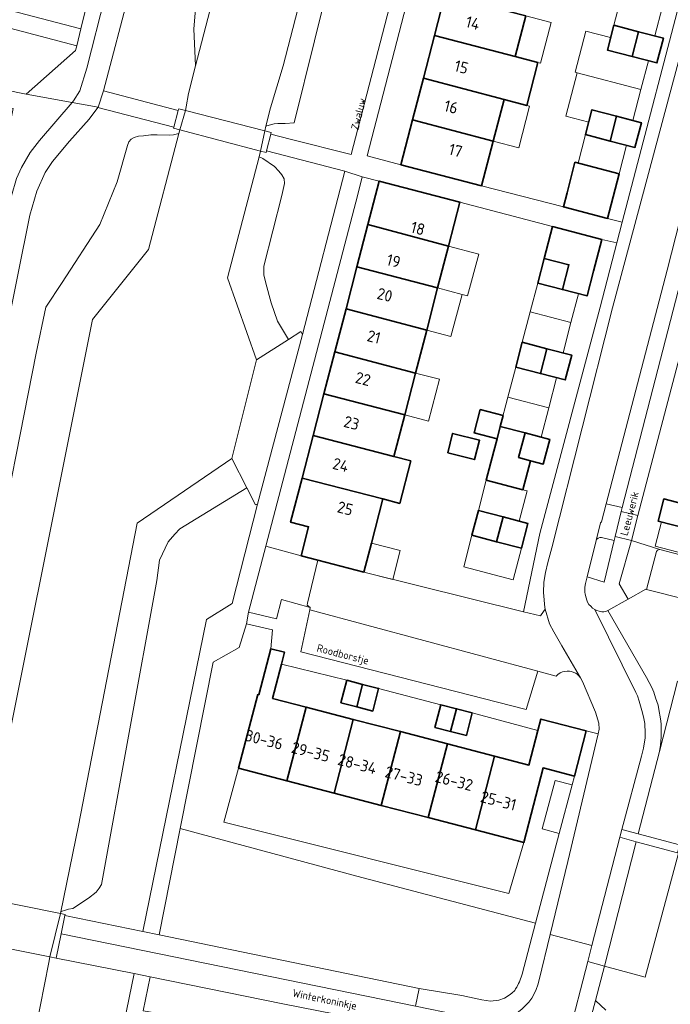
# Model space of a CAD drawing. Header units: metres. Extents: x 149984 to 156489, y 469398 to 478068.
# Tile 250 of 256: x 153328 to 153404, y 472280 to 472396. Entities that reach past the tile are written whole.
import ezdxf
from ezdxf.enums import TextEntityAlignment as Align

# ---------------------------------------------------------------- set-up
doc = ezdxf.new("R2010")
doc.units = ezdxf.units.M
doc.header["$LTSCALE"] = 0.75
for name, color, linetype, lineweight in [('B-WE-GR-BEPLANTING_CULTUUR_HEESTERS-GV', 252, 'Continuous', 18), ('B-WE-KW-KUNSTWERK_DEK-GV', 6, 'Continuous', 18), ('B-WE-OG-BEBOUWING-GV', 6, 'Continuous', 35), ('B-WE-OG-BEBOUWING-T18', 1, 'Continuous', 18), ('B-WE-OG-BEBOUWING_LUIFEL-GV', 6, 'Continuous', 18), ('B-WE-OG-TERREIN_BEGROEID-GV', 252, 'Continuous', 18), ('B-WE-OG-TERREIN_ERF-GV', 252, 'Continuous', 18), ('B-WE-OG-TERREIN_OEVER-GV', 252, 'Continuous', 18), ('B-WE-OG-TOPOGRAFIE-T18', 7, 'Continuous', 18), ('B-WE-OG-WATER_MEER-GV', 252, 'Continuous', 18), ('B-WE-VH-GESLOTENVERHARDING_ASFALT-GV', 252, 'Continuous', 18), ('B-WE-VH-ONVERHARD-GV', 252, 'Continuous', 18), ('B-WE-VH-OPENVERHARDING_BETONSTRAATSTEEN-GV', 252, 'Continuous', 18), ('B-WE-VH-OPENVERHARDING_TEGEL-GV', 252, 'Continuous', 18)]:
    doc.layers.add(name, color=color, linetype=linetype, lineweight=lineweight)
doc.styles.add('NLCS-ISO-M500-T18', font='NLCS-ISO.ttf', dxfattribs={"height": 0.9})
doc.styles.add('NLCS-ISO-M750-T18', font='NLCS-ISO.ttf', dxfattribs={"height": 1.35})

msp = doc.modelspace()

# ---------------------------------------------------------------- linework, layer by layer
at = {"layer": 'B-WE-GR-BEPLANTING_CULTUUR_HEESTERS-GV', "flags": 128}
for points in [[(153301.646, 472402.147), (153301.442, 472401.285), (153334.277, 472392.607), (153334.764, 472394.586)], [(153334.764, 472394.586), (153308.308, 472401.493), (153307.939, 472401.589), (153307.883, 472401.376), (153304.877, 472402.164), (153304.932, 472402.375), (153303.37, 472402.783), (153303.138, 472401.897), (153302.025, 472402.235)], [(153395.293, 472334.53), (153394.233, 472330.285), (153396.24, 472329.65), (153397.405, 472334.526), (153395.897, 472334.886)], [(153372.849, 472277.335), (153358.47, 472280.184), (153342.886, 472283.344), (153342.079, 472279.363), (153344.151, 472279.006)]]:
    msp.add_lwpolyline(points, dxfattribs=at)
at = {"layer": 'B-WE-GR-BEPLANTING_CULTUUR_HEESTERS-GV'}
msp.add_lwpolyline([(153395.897, 472334.886, 0.4104713), (153395.293, 472334.53)], format="xyb", dxfattribs=at)
at = {"layer": 'B-WE-GR-BEPLANTING_CULTUUR_HEESTERS-GV', "flags": 128}
for points in [[(153354.46, 472326.13), (153357.73, 472325.35), (153358.32, 472327.6), (153361.71, 472326.68), (153361.33, 472326.96), (153361.37, 472327.18), (153362.59, 472332.244), (153360.621, 472332.755), (153356.485, 472333.858)], [(153401.119, 472328.82), (153401.175, 472328.806), (153402.37, 472333.24), (153402.49, 472333.4), (153402.76, 472333.49), (153399.425, 472334.557), (153398, 472329.45), (153399.041, 472327.655)]]:
    msp.add_lwpolyline(points, close=True, dxfattribs=at)
at = {"layer": 'B-WE-KW-KUNSTWERK_DEK-GV', "flags": 128}
for points in [[(153346.393, 472382.722), (153355.86, 472380.236), (153356.53, 472380.06), (153356.584, 472380.278), (153357.058, 472382.208), (153357.11, 472382.42), (153356.37, 472382.609), (153347.043, 472384.99), (153346.26, 472385.19), (153346.204, 472384.984), (153345.672, 472383.039), (153345.64, 472382.92)], [(153320.872, 472287.892), (153320.84, 472287.74), (153321.54, 472287.6), (153331.138, 472285.677), (153331.87, 472285.53), (153332.455, 472288.377), (153332.9, 472290.543), (153332.92, 472290.64), (153332.363, 472290.752), (153322.645, 472292.706), (153321.93, 472292.85), (153321.909, 472292.751), (153321.455, 472290.623)]]:
    msp.add_lwpolyline(points, close=True, dxfattribs=at)
at = {"layer": 'B-WE-OG-BEBOUWING-GV', "flags": 128}
for points in [[(153387.015, 472396.121), (153377.526, 472398.573), (153376.288, 472393.806), (153385.769, 472391.326)], [(153399.51, 472391.339), (153400.265, 472394.245), (153397.359, 472395), (153396.605, 472392.093)], [(153400.265, 472394.245), (153399.51, 472391.339), (153402.417, 472390.584), (153403.172, 472393.49)], [(153388.445, 472390.626), (153385.769, 472391.326), (153376.288, 472393.806), (153374.991, 472388.813), (153384.46, 472386.283), (153387.126, 472385.586)], [(153383.196, 472381.413), (153384.46, 472386.283), (153374.991, 472388.813), (153373.718, 472383.909)], [(153396.937, 472381.419), (153397.69, 472384.325), (153394.784, 472385.08), (153394.029, 472382.174)], [(153383.196, 472381.413), (153373.718, 472383.909), (153372.349, 472378.637), (153381.836, 472376.176)], [(153396.937, 472381.419), (153399.842, 472380.665), (153400.596, 472383.571), (153397.69, 472384.325)], [(153396.61, 472372.339), (153397.037, 472373.983), (153397.972, 472377.583), (153392.794, 472378.927), (153391.859, 472375.327), (153391.432, 472373.683)], [(153368.47, 472371.609), (153377.94, 472369.088), (153379.279, 472374.245), (153369.794, 472376.708)], [(153377.94, 472369.088), (153368.47, 472371.609), (153367.185, 472366.663), (153376.668, 472364.19)], [(153395.948, 472369.862), (153390.145, 472371.376), (153389.173, 472367.65), (153392.074, 472366.893), (153391.317, 472363.991), (153394.219, 472363.234), (153394.976, 472366.136)], [(153392.074, 472366.893), (153389.173, 472367.65), (153388.416, 472364.748), (153391.317, 472363.991)], [(153375.377, 472359.22), (153376.668, 472364.19), (153367.185, 472366.663), (153365.904, 472361.728)], [(153364.589, 472356.664), (153374.072, 472354.194), (153375.377, 472359.22), (153365.904, 472361.728)], [(153389.505, 472357.047), (153386.604, 472357.804), (153385.845, 472354.893), (153388.745, 472354.136)], [(153389.505, 472357.047), (153388.745, 472354.136), (153391.647, 472353.379), (153392.407, 472356.29)], [(153374.072, 472354.194), (153364.589, 472356.664), (153363.313, 472351.753), (153372.798, 472349.288)], [(153372.798, 472349.288), (153363.313, 472351.753), (153362.041, 472346.854), (153371.526, 472344.392)], [(153384.358, 472349.204), (153381.676, 472349.902), (153380.964, 472347.168), (153383.647, 472346.47), (153384.025, 472347.921), (153384.359, 472349.203)], [(153387.569, 472343.897), (153386.169, 472344.262), (153386.926, 472347.164), (153384.025, 472347.921), (153383.647, 472346.47), (153383.268, 472345.019), (153382.379, 472341.61), (153386.68, 472340.488)], [(153371.526, 472344.392), (153362.041, 472346.854), (153360.746, 472341.866), (153370.233, 472339.411), (153372.219, 472338.896), (153373.512, 472343.877)], [(153377.854, 472344.837), (153381.009, 472344.039), (153381.582, 472346.302), (153378.426, 472347.1)], [(153386.169, 472344.262), (153387.569, 472343.897), (153389.071, 472343.505), (153389.828, 472346.406), (153386.926, 472347.164)], [(153370.233, 472339.411), (153360.746, 472341.866), (153359.403, 472336.695), (153361.502, 472336.15), (153360.621, 472332.755), (153362.59, 472332.244), (153368.006, 472330.838), (153368.888, 472334.233)], [(153408.912, 472341.225), (153408.114, 472338.141), (153403.215, 472339.41), (153402.546, 472336.826), (153407.445, 472335.558), (153407.432, 472335.508), (153416.106, 472333.263), (153418.524, 472332.628), (153419.98, 472338.251), (153417.56, 472338.878), (153417.586, 472338.979)], [(153383.594, 472334.398), (153384.351, 472337.299), (153381.451, 472338.056), (153380.694, 472335.155)], [(153383.594, 472334.398), (153386.496, 472333.64), (153387.253, 472336.542), (153384.351, 472337.299)], [(153357.064, 472321.844), (153355.652, 472316.436), (153355.546, 472316.463), (153353.296, 472307.811), (153358.974, 472306.334), (153361.225, 472314.988), (153357.29, 472316.012), (153358.333, 472320.012), (153358.699, 472321.418)], [(153365.989, 472318.147), (153365.302, 472315.505), (153367.169, 472315.014), (153367.857, 472317.661)], [(153367.857, 472317.661), (153367.169, 472315.014), (153369.035, 472314.523), (153369.725, 472317.175)], [(153378.194, 472312.136), (153378.885, 472314.792), (153377.031, 472315.274), (153376.339, 472312.613)], [(153358.974, 472306.334), (153364.506, 472304.894), (153366.758, 472313.548), (153361.225, 472314.988)], [(153378.885, 472314.792), (153378.194, 472312.136), (153380.048, 472311.659), (153380.738, 472314.31)], [(153370.038, 472303.455), (153372.29, 472312.108), (153366.758, 472313.548), (153364.506, 472304.894)], [(153383.355, 472309.228), (153381.103, 472300.575), (153386.781, 472299.098), (153389.058, 472307.846), (153392.732, 472306.888), (153394.116, 472312.204), (153388.794, 472313.589), (153388.443, 472312.24), (153387.385, 472308.179)], [(153375.571, 472302.015), (153377.822, 472310.668), (153372.29, 472312.108), (153370.038, 472303.455)], [(153381.103, 472300.575), (153383.355, 472309.228), (153377.822, 472310.668), (153375.571, 472302.015)]]:
    msp.add_lwpolyline(points, close=True, dxfattribs=at)
at = {"layer": 'B-WE-OG-BEBOUWING_LUIFEL-GV', "flags": 128}
for points in [[(153403.068, 472397.211), (153398.256, 472398.459), (153397.359, 472395), (153400.265, 472394.245), (153402.17, 472393.75)], [(153387.015, 472396.121), (153385.769, 472391.326), (153388.445, 472390.626), (153388.757, 472390.544), (153390.011, 472395.337)], [(153396.605, 472392.093), (153396.985, 472393.556), (153394.078, 472394.31), (153392.827, 472389.487), (153393.051, 472389.429), (153400.543, 472387.483), (153401.416, 472390.844), (153399.51, 472391.339)], [(153400.543, 472387.483), (153393.051, 472389.429), (153391.725, 472384.324), (153394.407, 472383.627), (153394.784, 472385.08), (153397.69, 472384.325), (153399.594, 472383.831)], [(153387.126, 472385.586), (153384.46, 472386.283), (153383.196, 472381.413), (153386.185, 472380.631), (153387.458, 472385.499)], [(153394.029, 472382.174), (153393.161, 472378.832), (153397.972, 472377.583), (153398.84, 472380.925), (153396.937, 472381.419)], [(153377.94, 472369.088), (153376.668, 472364.19), (153379.541, 472363.425), (153380.184, 472363.254), (153381.486, 472368.144)], [(153379.541, 472363.425), (153376.668, 472364.19), (153375.377, 472359.22), (153378.22, 472358.463)], [(153387.531, 472361.358), (153392.319, 472360.109), (153393.203, 472363.499), (153391.317, 472363.991), (153388.416, 472364.748)], [(153392.319, 472360.109), (153387.531, 472361.358), (153386.604, 472357.804), (153389.505, 472357.047), (153391.392, 472356.555)], [(153384.923, 472351.363), (153389.712, 472350.114), (153390.633, 472353.644), (153388.745, 472354.136), (153385.845, 472354.893)], [(153374.072, 472354.194), (153372.798, 472349.288), (153375.591, 472348.561), (153376.868, 472353.466)], [(153389.712, 472350.114), (153384.923, 472351.363), (153384.025, 472347.921), (153386.926, 472347.164), (153388.814, 472346.671)], [(153381.451, 472338.056), (153384.351, 472337.299), (153386.241, 472336.806), (153387.168, 472340.361), (153386.68, 472340.488), (153382.379, 472341.61)], [(153402.938, 472336.724), (153402.201, 472333.875), (153407.473, 472332.51), (153408.198, 472335.31), (153407.432, 472335.508), (153407.445, 472335.558)], [(153380.694, 472335.155), (153379.726, 472331.447), (153385.529, 472329.933), (153386.496, 472333.64), (153383.594, 472334.398)], [(153368.888, 472334.233), (153368.006, 472330.838), (153371.402, 472329.957), (153372.283, 472333.352)]]:
    msp.add_lwpolyline(points, close=True, dxfattribs=at)
at = {"layer": 'B-WE-OG-TERREIN_BEGROEID-GV', "flags": 128}
for points in [[(153347.123, 472385.413), (153347.4, 472387.01), (153348.241, 472390.237), (153348.026, 472394.588), (153348.56, 472400.643), (153349.628, 472406.608), (153353.978, 472422.546), (153360.903, 472446.751), (153363.212, 472455.457), (153364.795, 472457.04), (153369.25, 472459.243), (153363.12, 472460.73), (153357.049, 472462.025), (153351.02, 472438.79), (153346.94, 472423.5), (153337.441, 472387.304), (153346.204, 472384.984), (153346.26, 472385.19), (153347.043, 472384.99)], [(153299.193, 472392.831), (153328.35, 472386.91), (153334.14, 472392.05), (153334.277, 472392.607), (153301.442, 472401.285), (153301.351, 472400.902)], [(153359.143, 472358.139), (153360.6, 472359.07), (153360.794, 472358.718), (153365.75, 472377.9), (153356.584, 472380.278), (153357.058, 472382.208), (153357.11, 472382.42), (153356.37, 472382.609), (153355.86, 472380.236), (153355.689, 472379.571), (153356.15, 472379.36), (153357.49, 472378.41), (153358, 472377.9), (153358.37, 472377.44), (153358.65, 472376.97), (153358.67, 472376.45), (153358.38, 472375.01), (153356.24, 472366.73), (153356.27, 472365.71), (153356.5, 472364.74), (153357.1, 472362.42), (153357.87, 472360.29)], [(153354.251, 472340.723), (153346.39, 472335.89), (153345.79, 472335.29), (153345.01, 472334.37), (153344.01, 472332.24), (153343.7, 472329.83), (153337.19, 472294.17), (153336.93, 472293.74), (153336.55, 472293.27), (153335.65, 472292.55), (153333.84, 472291.34), (153333.33, 472291.27), (153332.85, 472291.11), (153332.55, 472291.04), (153332.411, 472290.982), (153332.363, 472290.752), (153332.92, 472290.64), (153332.9, 472290.543), (153342.03, 472288.64), (153349.53, 472325.26), (153352.55, 472327.15), (153355.516, 472338.796), (153355.26, 472338.73)], [(153392.732, 472306.888), (153389.058, 472307.846), (153386.781, 472299.098), (153385.014, 472293.129), (153351.552, 472301.474), (153353.296, 472307.811), (153355.546, 472316.463), (153355.652, 472316.436), (153357.064, 472321.844), (153357.28, 472324.05), (153354.221, 472324.755), (153353.34, 472321.99), (153350.3, 472320.261), (153346.43, 472300.727), (153367.178, 472295.139), (153388.156, 472289.621), (153390.952, 472300.172), (153388.942, 472300.704), (153390.465, 472306.39), (153392.46, 472305.862)], [(153346.43, 472300.727), (153343.96, 472288.26), (153374.5, 472281.959), (153379.523, 472281.16), (153381.842, 472280.641), (153382.89, 472280.477), (153383.848, 472280.612), (153384.507, 472280.845), (153385.069, 472281.177), (153385.373, 472281.406), (153385.718, 472281.725), (153385.827, 472281.921), (153385.978, 472282.126), (153386.166, 472282.556), (153386.297, 472282.748), (153386.574, 472283.651), (153388.156, 472289.621), (153367.178, 472295.139)]]:
    msp.add_lwpolyline(points, close=True, dxfattribs=at)
for points in [[(153364.587, 472402.839), (153359.823, 472383.541), (153359.82, 472383.54), (153358.77, 472383.48), (153358.31, 472383.47), (153357.89, 472383.48), (153357.48, 472383.45), (153357.15, 472383.37), (153356.503, 472383.142), (153356.37, 472382.609), (153357.11, 472382.42), (153357.058, 472382.208), (153359.353, 472381.635), (153366.515, 472379.847), (153381.504, 472437.575)], [(153324.26, 472330.1), (153329.52, 472356.54), (153330.64, 472361.92), (153332.56, 472364.83), (153336.98, 472371.64), (153339.01, 472376.61), (153340.24, 472380.89), (153340.39, 472381.31), (153340.66, 472381.62), (153341.02, 472381.82), (153341.53, 472381.99), (153342.12, 472382.03), (153342.98, 472382.13), (153343.73, 472382.14), (153345.12, 472382.12), (153345.66, 472382.15), (153346.277, 472382.282), (153346.393, 472382.722), (153347.043, 472384.99), (153346.26, 472385.19), (153346.204, 472384.984), (153345.672, 472383.039), (153336.753, 472385.337), (153335.75, 472384), (153333.44, 472381.4), (153331.43, 472379.03), (153330.56, 472377.71), (153329.6, 472375.54), (153328.79, 472372.7), (153327.38, 472365.73)], [(153463.81, 472270.63), (153478.46, 472280.93), (153479.17, 472281.46), (153453.357, 472287.535), (153451.924, 472286.713), (153450.533, 472286.278), (153448.49, 472286.235), (153446.882, 472286.408), (153441.841, 472287.625), (153439.234, 472288.538), (153435.062, 472289.537), (153422.285, 472292.71), (153418.504, 472293.449), (153413.593, 472294.187), (153409.03, 472295.317), (153407.161, 472296.013), (153406.201, 472296.682), (153405.727, 472297.012), (153404.957, 472297.861), (153401.024, 472283.293), (153396.247, 472284.606), (153395.21, 472280.57), (153396.4, 472279.44)], [(153333.323, 472246.215), (153341.024, 472283.721), (153331.87, 472285.53), (153332.455, 472288.377), (153332.9, 472290.543), (153332.92, 472290.64), (153332.363, 472290.752), (153331.138, 472285.677), (153331.008, 472285.028), (153329.492, 472277.273)]]:
    msp.add_lwpolyline(points, dxfattribs=at)
at = {"layer": 'B-WE-OG-TERREIN_ERF-GV', "flags": 128}
for points in [[(153308.308, 472401.493), (153334.764, 472394.586), (153337.5, 472405.7), (153342.42, 472424.3), (153343.03, 472426.54), (153352.15, 472461.4), (153356.775, 472479.167), (153351.723, 472482.077)], [(153382.872, 472435.516), (153368.37, 472379.668), (153372.349, 472378.637), (153373.718, 472383.909), (153374.991, 472388.813), (153376.288, 472393.806), (153377.526, 472398.573)], [(153387.015, 472396.121), (153385.769, 472391.326), (153388.445, 472390.626), (153387.126, 472385.586), (153384.46, 472386.283), (153383.196, 472381.413), (153381.836, 472376.176), (153391.432, 472373.683), (153391.859, 472375.327), (153392.794, 472378.927), (153397.972, 472377.583), (153397.037, 472373.983), (153396.61, 472372.339), (153398.35, 472371.892), (153406.366, 472402.586)], [(153407.4, 472364.98), (153400.186, 472337.46), (153399.425, 472334.557), (153402.76, 472333.49), (153415.44, 472330.17)], [(153407.445, 472335.558), (153402.546, 472336.826), (153403.215, 472339.41), (153408.114, 472338.141)]]:
    msp.add_lwpolyline(points, dxfattribs=at)
for points in [[(153400.265, 472394.245), (153403.172, 472393.49), (153402.417, 472390.584), (153399.51, 472391.339), (153396.605, 472392.093), (153397.359, 472395)], [(153397.69, 472384.325), (153400.596, 472383.571), (153399.842, 472380.665), (153396.937, 472381.419), (153394.029, 472382.174), (153394.784, 472385.08)], [(153362.041, 472346.854), (153363.313, 472351.753), (153364.589, 472356.664), (153365.904, 472361.728), (153367.185, 472366.663), (153368.47, 472371.609), (153369.794, 472376.708), (153367.794, 472377.227), (153367.3, 472375.13), (153356.485, 472333.858), (153360.621, 472332.755), (153361.502, 472336.15), (153359.403, 472336.695), (153360.746, 472341.866)], [(153388.678, 472335.349), (153395.746, 472361.921), (153397.714, 472369.456), (153395.948, 472369.862), (153394.976, 472366.136), (153394.219, 472363.234), (153391.317, 472363.991), (153388.416, 472364.748), (153389.173, 472367.65), (153390.145, 472371.376), (153379.279, 472374.245), (153377.94, 472369.088), (153376.668, 472364.19), (153375.377, 472359.22), (153374.072, 472354.194), (153372.798, 472349.288), (153371.526, 472344.392), (153373.512, 472343.877), (153372.219, 472338.896), (153370.233, 472339.411), (153368.888, 472334.233), (153368.006, 472330.838), (153386.733, 472326.186)], [(153389.505, 472357.047), (153392.407, 472356.29), (153391.647, 472353.379), (153388.745, 472354.136), (153385.845, 472354.893), (153386.604, 472357.804)], [(153383.647, 472346.47), (153380.964, 472347.168), (153381.676, 472349.902), (153384.358, 472349.204), (153384.359, 472349.203), (153384.025, 472347.921), (153386.926, 472347.164), (153389.828, 472346.406), (153389.071, 472343.505), (153387.569, 472343.897), (153386.68, 472340.488), (153382.379, 472341.61), (153383.268, 472345.019)], [(153377.854, 472344.837), (153378.426, 472347.1), (153381.582, 472346.302), (153381.009, 472344.039)], [(153384.351, 472337.299), (153387.253, 472336.542), (153386.496, 472333.64), (153383.594, 472334.398), (153380.694, 472335.155), (153381.451, 472338.056)], [(153388.443, 472312.24), (153380.738, 472314.31), (153380.048, 472311.659), (153378.194, 472312.136), (153376.339, 472312.613), (153377.031, 472315.274), (153369.725, 472317.175), (153369.035, 472314.523), (153367.169, 472315.014), (153365.302, 472315.505), (153365.989, 472318.147), (153358.333, 472320.012), (153357.29, 472316.012), (153361.225, 472314.988), (153366.758, 472313.548), (153372.29, 472312.108), (153377.822, 472310.668), (153383.355, 472309.228), (153387.385, 472308.179)], [(153381.103, 472300.575), (153375.571, 472302.015), (153370.038, 472303.455), (153364.506, 472304.894), (153358.974, 472306.334), (153353.296, 472307.811), (153351.552, 472301.474), (153385.014, 472293.129), (153386.781, 472299.098)]]:
    msp.add_lwpolyline(points, close=True, dxfattribs=at)
at = {"layer": 'B-WE-OG-TERREIN_OEVER-GV', "flags": 128}
for points in [[(153383.109, 472456.547), (153383.442, 472457.852), (153382.596, 472458.059), (153373.434, 472460.304), (153370.928, 472460.073), (153369.25, 472459.243), (153364.795, 472457.04), (153363.212, 472455.457), (153360.903, 472446.751), (153353.978, 472422.546), (153349.628, 472406.608), (153348.56, 472400.643), (153348.026, 472394.588), (153348.241, 472390.237), (153356.42, 472421.64), (153357.14, 472424.3), (153357.81, 472426.61), (153359.9, 472434.72), (153365.23, 472454.67), (153372.11, 472458.55), (153381.34, 472456.21), (153382.49, 472455.955), (153382.773, 472455.894), (153382.95, 472456.58)], [(153355.39, 472355.74), (153359.143, 472358.139), (153357.87, 472360.29), (153357.1, 472362.42), (153356.5, 472364.74), (153356.27, 472365.71), (153356.24, 472366.73), (153358.38, 472375.01), (153358.67, 472376.45), (153358.65, 472376.97), (153358.37, 472377.44), (153358, 472377.9), (153357.49, 472378.41), (153356.15, 472379.36), (153355.689, 472379.571), (153351.99, 472365.38)], [(153352.5, 472344.18), (153341.37, 472336.56), (153334.47, 472301.11), (153332.411, 472290.982), (153332.55, 472291.04), (153332.85, 472291.11), (153333.33, 472291.27), (153333.84, 472291.34), (153335.65, 472292.55), (153336.55, 472293.27), (153336.93, 472293.74), (153337.19, 472294.17), (153343.7, 472329.83), (153344.01, 472332.24), (153345.01, 472334.37), (153345.79, 472335.29), (153346.39, 472335.89), (153354.251, 472340.723)]]:
    msp.add_lwpolyline(points, close=True, dxfattribs=at)
for points in [[(153363.42, 472409.17), (153358.54, 472390.23), (153357.05, 472385.32), (153356.503, 472383.142), (153357.15, 472383.37), (153357.48, 472383.45), (153357.89, 472383.48), (153358.31, 472383.47), (153358.77, 472383.48), (153359.82, 472383.54), (153359.823, 472383.541), (153364.587, 472402.839)], [(153323.16, 472295.98), (153336.12, 472360.46), (153342.69, 472368.68), (153346.277, 472382.282), (153345.66, 472382.15), (153345.12, 472382.12), (153343.73, 472382.14), (153342.98, 472382.13), (153342.12, 472382.03), (153341.53, 472381.99), (153341.02, 472381.82), (153340.66, 472381.62), (153340.39, 472381.31), (153340.24, 472380.89), (153339.01, 472376.61), (153336.98, 472371.64), (153332.56, 472364.83), (153330.64, 472361.92), (153329.52, 472356.54), (153324.26, 472330.1)]]:
    msp.add_lwpolyline(points, dxfattribs=at)
at = {"layer": 'B-WE-OG-WATER_MEER-GV', "flags": 128}
for points in [[(153356.42, 472421.64), (153348.241, 472390.237), (153347.4, 472387.01), (153347.123, 472385.413), (153347.043, 472384.99), (153346.393, 472382.722), (153346.277, 472382.282), (153342.69, 472368.68), (153336.12, 472360.46), (153323.16, 472295.98), (153322.689, 472292.981), (153322.645, 472292.706), (153321.54, 472287.6), (153321.438, 472287.108), (153318.33, 472272.05)], [(153329.492, 472277.273), (153331.008, 472285.028), (153331.138, 472285.677), (153332.363, 472290.752), (153332.411, 472290.982), (153334.47, 472301.11), (153341.37, 472336.56), (153352.5, 472344.18), (153355.39, 472355.74), (153351.99, 472365.38), (153355.689, 472379.571), (153355.86, 472380.236), (153356.37, 472382.609), (153356.503, 472383.142), (153357.05, 472385.32), (153358.54, 472390.23), (153363.42, 472409.17)]]:
    msp.add_lwpolyline(points, dxfattribs=at)
at = {"layer": 'B-WE-VH-GESLOTENVERHARDING_ASFALT-GV', "flags": 128}
for points in [[(153346.23, 472430.91), (153342.94, 472418.49), (153341, 472411.03), (153337.62, 472398.44), (153335.45, 472389.96), (153334.65, 472387.32), (153333.9, 472386.14), (153333.736, 472385.948), (153336.8, 472385.4), (153337.441, 472387.304), (153346.94, 472423.5), (153351.02, 472438.79), (153357.049, 472462.025), (153358.08, 472466), (153360.934, 472476.689), (153358.53, 472478.113), (153358.5, 472478.01), (153349, 472441.5)], [(153312.75, 472292.4), (153313.212, 472294.631), (153313.17, 472294.64), (153327.38, 472365.73), (153328.79, 472372.7), (153329.6, 472375.54), (153330.56, 472377.71), (153331.43, 472379.03), (153333.44, 472381.4), (153335.75, 472384), (153336.753, 472385.337), (153336.8, 472385.4), (153333.736, 472385.948), (153329.9, 472381.46), (153328.8, 472380.08), (153327.79, 472378.31), (153327.22, 472377.03), (153326.61, 472374.99), (153310.16, 472293.1), (153309.64, 472290.39), (153312.249, 472289.81), (153320.872, 472287.892), (153321.455, 472290.623)]]:
    msp.add_lwpolyline(points, close=True, dxfattribs=at)
for points in [[(153379.055, 472278.864), (153374.08, 472279.88), (153332.455, 472288.377), (153331.87, 472285.53), (153341.024, 472283.721)], [(153341.024, 472283.721), (153342.886, 472283.344), (153358.47, 472280.184), (153372.849, 472277.335)]]:
    msp.add_lwpolyline(points, dxfattribs=at)
at = {"layer": 'B-WE-VH-ONVERHARD-GV', "flags": 128}
for points in [[(153346.393, 472382.722), (153355.86, 472380.236), (153356.53, 472380.06), (153356.584, 472380.278), (153357.058, 472382.208), (153357.11, 472382.42), (153356.37, 472382.609), (153347.043, 472384.99), (153346.26, 472385.19), (153346.204, 472384.984), (153345.672, 472383.039), (153345.64, 472382.92)], [(153320.872, 472287.892), (153320.84, 472287.74), (153321.54, 472287.6), (153331.138, 472285.677), (153331.87, 472285.53), (153332.455, 472288.377), (153332.9, 472290.543), (153332.92, 472290.64), (153332.363, 472290.752), (153322.645, 472292.706), (153321.93, 472292.85), (153321.909, 472292.751), (153321.455, 472290.623)]]:
    msp.add_lwpolyline(points, close=True, dxfattribs=at)
at = {"layer": 'B-WE-VH-OPENVERHARDING_BETONSTRAATSTEEN-GV', "flags": 128}
for points in [[(153397.213, 472361.846), (153408.019, 472402.155), (153406.366, 472402.586), (153398.35, 472371.892), (153397.714, 472369.456), (153395.746, 472361.921), (153388.678, 472335.349), (153386.733, 472326.186), (153388.73, 472325.69), (153389.099, 472326.22), (153389.294, 472326.5), (153389.239, 472326.688), (153389.089, 472328.431), (153389.119, 472329.662), (153389.329, 472330.803), (153389.61, 472331.962), (153390.089, 472333.684)], [(153409.852, 472382.5), (153410.78, 472386.03), (153409.44, 472388.32), (153409.379, 472388.502), (153405.152, 472372.258), (153403.62, 472366.27), (153396.461, 472338.862), (153398.335, 472338.416), (153404.93, 472363.85), (153406.752, 472370.754), (153409.566, 472381.414)], [(153360.794, 472358.718), (153360.6, 472359.07), (153359.143, 472358.139), (153355.39, 472355.74), (153352.5, 472344.18), (153354.251, 472340.723), (153355.26, 472338.73), (153355.516, 472338.796)], [(153400.186, 472337.46), (153398.219, 472337.93), (153397.522, 472335.012), (153399.425, 472334.557)], [(153401.175, 472328.806), (153414.55, 472325.42), (153414.38, 472325.62), (153415.53, 472329.97), (153415.44, 472330.17), (153402.76, 472333.49), (153402.49, 472333.4), (153402.37, 472333.24)], [(153388.45, 472319.2), (153361.65, 472326.404), (153360.58, 472321.46), (153387.05, 472314.69)], [(153400.234, 472300.128), (153402.71, 472309.76), (153402.85, 472310.54), (153402.92, 472311.45), (153402.93, 472312.14), (153402.9, 472313.04), (153402.83, 472313.6), (153402.66, 472314.71), (153402.55, 472315.21), (153402.24, 472316.09), (153402.06, 472316.73), (153401.84, 472317.27), (153401.19, 472318.48), (153396.66, 472326.32), (153396.5, 472326.23), (153396.17, 472326.17), (153395.95, 472326.16), (153395.62, 472326.23), (153395.37, 472326.32), (153395.11, 472326.44), (153399.951, 472316.716), (153400.13, 472316.3), (153400.35, 472315.7), (153400.73, 472314.3), (153400.88, 472313.67), (153400.98, 472313.05), (153401.04, 472311.95), (153401.02, 472311.39), (153400.84, 472310.17), (153400.62, 472309.24), (153398.306, 472300.639)], [(153402.71, 472309.76), (153400.234, 472300.128), (153405.081, 472298.843), (153405.16, 472299.14), (153409.69, 472316.75), (153405.19, 472317.96), (153404.845, 472318.052)], [(153399.994, 472299.194), (153404.83, 472297.895), (153405.081, 472298.843), (153400.234, 472300.128), (153398.306, 472300.639), (153398.269, 472300.5), (153398.24, 472300.48), (153398.045, 472299.718)], [(153396.247, 472284.606), (153399.994, 472299.194), (153398.045, 472299.718), (153394.787, 472287.025), (153394.303, 472285.14)], [(153399.994, 472299.194), (153396.247, 472284.606), (153401.024, 472283.293), (153404.957, 472297.861), (153404.83, 472297.895)]]:
    msp.add_lwpolyline(points, close=True, dxfattribs=at)
for points in [[(153408.019, 472402.155), (153397.213, 472361.846), (153390.089, 472333.684), (153389.61, 472331.962), (153389.329, 472330.803), (153389.119, 472329.662), (153389.089, 472328.431), (153389.239, 472326.688), (153389.294, 472326.5), (153389.802, 472324.771), (153390.323, 472323.819), (153391.269, 472322.16), (153393.462, 472318.426), (153393.689, 472318.006), (153395.21, 472314.41), (153395.58, 472313.12), (153395.63, 472312.39), (153395.505, 472311.841), (153391.96, 472296.87), (153389.877, 472288.306), (153394.787, 472287.025), (153398.045, 472299.718), (153398.24, 472300.48), (153398.269, 472300.5), (153398.306, 472300.639), (153400.62, 472309.24), (153400.84, 472310.17), (153401.02, 472311.39), (153401.04, 472311.95), (153400.98, 472313.05), (153400.88, 472313.67), (153400.73, 472314.3), (153400.35, 472315.7), (153400.13, 472316.3), (153399.951, 472316.716), (153395.11, 472326.44), (153394.87, 472326.61), (153394.64, 472326.82), (153394.44, 472327.03), (153394.27, 472327.29), (153394.18, 472327.53), (153394.11, 472327.83), (153393.98, 472328.23), (153393.95, 472328.48), (153393.97, 472329.05), (153394.04, 472329.5), (153394.233, 472330.285), (153395.293, 472334.53), (153395.81, 472336.6), (153395.902, 472336.723), (153396.461, 472338.862), (153403.62, 472366.27), (153405.152, 472372.258)], [(153397.405, 472334.526), (153397.522, 472335.012), (153398.219, 472337.93), (153398.335, 472338.416), (153396.461, 472338.862), (153395.902, 472336.723), (153395.81, 472336.6), (153395.293, 472334.53)], [(153395.897, 472334.886), (153397.405, 472334.526)], [(153389.294, 472326.5), (153389.099, 472326.22), (153388.73, 472325.69), (153386.733, 472326.186), (153368.006, 472330.838), (153362.59, 472332.244), (153361.37, 472327.18), (153361.33, 472326.96), (153361.71, 472326.68), (153361.65, 472326.404), (153388.45, 472319.2), (153390.574, 472318.631)], [(153414.55, 472325.42), (153401.175, 472328.806), (153401.119, 472328.82), (153399.041, 472327.655), (153396.66, 472326.32), (153401.19, 472318.48), (153401.84, 472317.27), (153402.06, 472316.73), (153402.24, 472316.09), (153402.55, 472315.21), (153402.66, 472314.71), (153402.83, 472313.6), (153402.9, 472313.04), (153402.93, 472312.14), (153402.92, 472311.45), (153402.85, 472310.54), (153402.71, 472309.76), (153404.845, 472318.052)], [(153390.574, 472318.631), (153388.45, 472319.2), (153387.05, 472314.69), (153360.58, 472321.46), (153361.65, 472326.404), (153361.71, 472326.68), (153358.32, 472327.6), (153357.73, 472325.35), (153354.46, 472326.13), (153354.221, 472324.755), (153357.28, 472324.05), (153357.064, 472321.844), (153358.699, 472321.418), (153358.333, 472320.012), (153365.989, 472318.147), (153367.857, 472317.661), (153369.725, 472317.175), (153377.031, 472315.274), (153378.885, 472314.792), (153380.738, 472314.31), (153388.443, 472312.24), (153388.794, 472313.589), (153394.116, 472312.204), (153395.505, 472311.841), (153395.63, 472312.39), (153395.58, 472313.12), (153395.21, 472314.41), (153393.689, 472318.006)], [(153393.462, 472318.426), (153391.269, 472322.16), (153390.323, 472323.819), (153389.802, 472324.771), (153389.294, 472326.5)], [(153393.689, 472318.006), (153393.462, 472318.426)], [(153381.797, 472278.304), (153392.014, 472276.217), (153394.303, 472285.14), (153394.787, 472287.025), (153389.877, 472288.306)], [(153389.877, 472288.306), (153388.58, 472282.972)]]:
    msp.add_lwpolyline(points, dxfattribs=at)
at = {"layer": 'B-WE-VH-OPENVERHARDING_BETONSTRAATSTEEN-GV'}
for points in [[(153395.293, 472334.53, -0.4104713), (153395.897, 472334.886)], [(153390.574, 472318.631, -0.1628807), (153391.618, 472319.183)], [(153391.618, 472319.183, 0.1628807), (153390.574, 472318.631)], [(153391.618, 472319.183, -0.2868209), (153393.462, 472318.426)], [(153393.462, 472318.426, 0.2868209), (153391.618, 472319.183)], [(153388.58, 472282.972, -0.4101742), (153381.797, 472278.304)]]:
    msp.add_lwpolyline(points, format="xyb", dxfattribs=at)
at = {"layer": 'B-WE-VH-OPENVERHARDING_TEGEL-GV', "flags": 128}
for points in [[(153358.528, 472478.114), (153356.775, 472479.167), (153352.15, 472461.4), (153343.03, 472426.54), (153342.42, 472424.3), (153337.5, 472405.7), (153334.764, 472394.586), (153334.277, 472392.607), (153334.14, 472392.05), (153328.35, 472386.91), (153333.736, 472385.948), (153333.9, 472386.14), (153334.65, 472387.32), (153335.45, 472389.96), (153337.62, 472398.44), (153341, 472411.03), (153342.94, 472418.49), (153346.23, 472430.91), (153349, 472441.5), (153358.5, 472478.01), (153358.53, 472478.113)], [(153415.285, 472394.781), (153411.78, 472381.94), (153409.852, 472382.5), (153409.566, 472381.414), (153411.51, 472380.86), (153408.74, 472370.26), (153406.752, 472370.754), (153404.93, 472363.85), (153398.335, 472338.416), (153398.219, 472337.93), (153400.186, 472337.46), (153407.4, 472364.98), (153409.17, 472364.6), (153414.75, 472385.73), (153415.695, 472386.328), (153416.36, 472388.75), (153417.87, 472394.25), (153417.776, 472394.43), (153417.75, 472394.48), (153416.78, 472394.69), (153416.06, 472394.78)], [(153299.193, 472392.831), (153298.708, 472390.956), (153326.809, 472385.22), (153326.305, 472382.715), (153325.899, 472380.697), (153307.811, 472290.797), (153309.64, 472290.39), (153310.16, 472293.1), (153326.61, 472374.99), (153327.22, 472377.03), (153327.79, 472378.31), (153328.8, 472380.08), (153329.9, 472381.46), (153333.736, 472385.948), (153328.35, 472386.91)], [(153336.753, 472385.337), (153345.672, 472383.039), (153346.204, 472384.984), (153337.441, 472387.304), (153336.8, 472385.4)], [(153367.794, 472377.227), (153365.75, 472377.9), (153360.794, 472358.718), (153355.516, 472338.796), (153352.55, 472327.15), (153349.53, 472325.26), (153342.03, 472288.64), (153343.96, 472288.26), (153346.43, 472300.727), (153350.3, 472320.261), (153353.34, 472321.99), (153354.221, 472324.755), (153354.46, 472326.13), (153356.485, 472333.858), (153367.3, 472375.13)], [(153396.66, 472326.32), (153399.041, 472327.655), (153398, 472329.45), (153399.425, 472334.557), (153397.522, 472335.012), (153397.405, 472334.526), (153396.24, 472329.65), (153394.233, 472330.285), (153394.04, 472329.5), (153393.97, 472329.05), (153393.95, 472328.48), (153393.98, 472328.23), (153394.11, 472327.83), (153394.18, 472327.53), (153394.27, 472327.29), (153394.44, 472327.03), (153394.64, 472326.82), (153394.87, 472326.61), (153395.11, 472326.44), (153395.37, 472326.32), (153395.62, 472326.23), (153395.95, 472326.16), (153396.17, 472326.17), (153396.5, 472326.23)], [(153390.465, 472306.39), (153388.942, 472300.704), (153390.952, 472300.172), (153392.46, 472305.862)], [(153374.08, 472279.88), (153374.5, 472281.959), (153343.96, 472288.26), (153342.03, 472288.64), (153332.9, 472290.543), (153332.455, 472288.377)], [(153395.21, 472280.57), (153396.247, 472284.606), (153394.303, 472285.14), (153392.014, 472276.217), (153393.985, 472275.814), (153394.44, 472277.62)]]:
    msp.add_lwpolyline(points, close=True, dxfattribs=at)
for points in [[(153381.504, 472437.575), (153366.515, 472379.847), (153359.353, 472381.635), (153357.058, 472382.208), (153356.584, 472380.278), (153365.75, 472377.9), (153367.794, 472377.227), (153369.794, 472376.708), (153379.279, 472374.245), (153390.145, 472371.376), (153395.948, 472369.862), (153397.714, 472369.456), (153398.35, 472371.892), (153396.61, 472372.339), (153391.432, 472373.683), (153381.836, 472376.176), (153372.349, 472378.637), (153368.37, 472379.668), (153382.872, 472435.516)], [(153389.877, 472288.306), (153391.96, 472296.87), (153395.505, 472311.841), (153394.116, 472312.204), (153392.732, 472306.888), (153392.46, 472305.862), (153390.952, 472300.172), (153388.156, 472289.621), (153386.574, 472283.651), (153386.297, 472282.748), (153386.166, 472282.556), (153385.978, 472282.126), (153385.827, 472281.921), (153385.718, 472281.725), (153385.373, 472281.406), (153385.069, 472281.177), (153384.507, 472280.845), (153383.848, 472280.612), (153382.89, 472280.477), (153381.842, 472280.641), (153379.523, 472281.16), (153374.5, 472281.959), (153374.08, 472279.88)], [(153388.58, 472282.972), (153389.877, 472288.306)], [(153342.079, 472279.363), (153342.886, 472283.344), (153341.024, 472283.721), (153333.323, 472246.215)], [(153396.4, 472279.44), (153395.21, 472280.57), (153394.44, 472277.62)]]:
    msp.add_lwpolyline(points, dxfattribs=at)
at = {"layer": 'B-WE-VH-OPENVERHARDING_TEGEL-GV'}
msp.add_lwpolyline([(153381.797, 472278.304, 0.4101742), (153388.58, 472282.972)], format="xyb", dxfattribs=at)

# ---------------------------------------------------------------- texts
at = {"layer": 'B-WE-OG-BEBOUWING-T18', "style": 'NLCS-ISO-M750-T18'}
for s, p in [('14', (153380.802, 472395.272)), ('15', (153379.458, 472390.102)), ('16', (153378.242, 472385.418)), ('17', (153378.779, 472380.317)), ('18', (153374.348, 472371.169)), ('19', (153371.497, 472367.351)), ('20', (153370.461, 472363.361)), ('21', (153369.181, 472358.434)), ('22', (153367.901, 472353.506)), ('23', (153366.558, 472348.336)), ('24', (153365.279, 472343.408)), ('25', (153365.814, 472338.308)), ('30-36', (153356.289, 472311.166)), ('29-35', (153361.747, 472309.746)), ('28-34', (153367.228, 472308.319)), ('27-33', (153372.705, 472306.894)), ('26-32', (153378.598, 472306.333)), ('25-31', (153383.812, 472304.003))]:
    msp.add_text(s, height=1.35, rotation=345.5, dxfattribs=at).set_placement(p, align=Align.MIDDLE)
at = {"layer": 'B-WE-OG-TOPOGRAFIE-T18', "style": 'NLCS-ISO-M500-T18'}
for s, rotation, p in [('Zwaluw', 75.8, (153367.375, 472384.585)), ('Leeuwerik', 75.1, (153399.203, 472337.695)), ('Roodborstje', 345.5, (153365.516, 472321.054)), ('Winterkoninkje', 348.1, (153363.369, 472280.555))]:
    msp.add_text(s, height=0.9, rotation=rotation, dxfattribs=at).set_placement(p, align=Align.MIDDLE)

doc.saveas('drawing.dxf')
